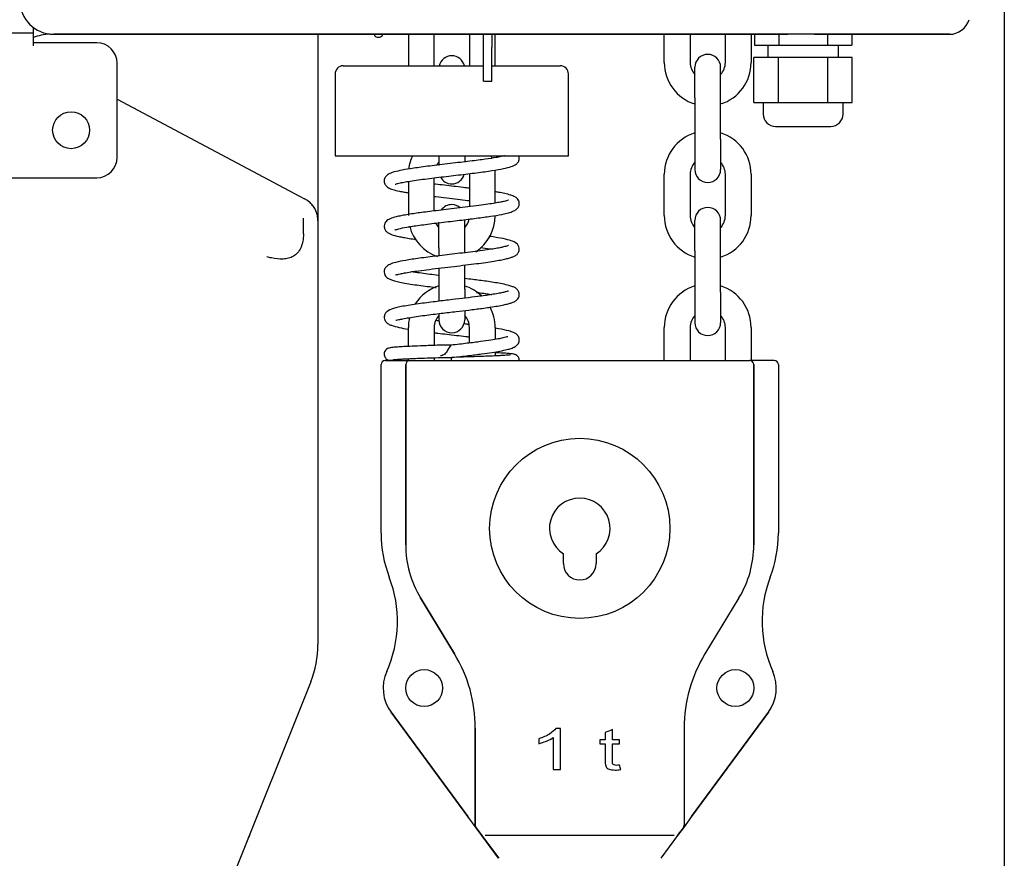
# Model space of a CAD drawing. Header units: millimetres. Extents: x -4265 to -1871, y -660 to 1033.
# Tile 5 of 42: x -3594 to -3353, y 240 to 445. Entities that reach past the tile are written whole.
import ezdxf

# ---------------------------------------------------------------- set-up
doc = ezdxf.new("R2010")
doc.units = ezdxf.units.MM
doc.dimstyles.get("Standard").update_dxf_attribs({"dimtxt": 20, "dimasz": 9, "dimexe": 9, "dimexo": 9, "dimgap": 9, "dimtad": 0, "dimtih": 1, "dimtoh": 1, "dimdsep": 46, "dimtxsty": 'Standard', "dimcen": 0.09, "dimadec": 0, "dimazin": 0, "dimtfac": 1, "dimtofl": 0, "dimtmove": 0, "dimatfit": 3, "dimfxl": 0, "dimtolj": 1, "dimtzin": 0, "dimarcsym": 0})

# ---------------------------------------------------------------- blocks, each defined once
blk = doc.blocks.new('*D21')
at = {"color": 0, "lineweight": -2}
for p, q in [((-3521.66, 712.02), (-3719.46, 712.02)), ((-3710.46, 703.02), (-3710.46, 449.65)), ((-3710.46, 158.28), (-3710.46, 411.65)), ((-3466.08, 149.28), (-3719.46, 149.28))]:
    blk.add_line(p, q, dxfattribs=at)
at = {"color": 0, "lineweight": 18}
for points in [[(-3711.96, 703.02), (-3708.96, 703.02), (-3710.46, 712.02)], [(-3711.96, 158.28), (-3708.96, 158.28), (-3710.46, 149.28)]]:
    blk.add_solid(points, dxfattribs=at)
at = {"layer": 'Defpoints', "color": 0, "lineweight": 18}
for p in [(-3710.46, 712.02), (-3512.66, 712.02), (-3457.08, 149.28)]:
    blk.add_point(p, dxfattribs=at)
at = {"color": 0, "lineweight": 18, "insert": (-3710.46, 430.65), "char_height": 20, "attachment_point": 5}
blk.add_mtext('\\A1;565', dxfattribs=at)
blk = doc.blocks.new('*D24')
at = {"color": 0, "lineweight": -2}
for p, q in [((-3353.41, 464.28), (-3353.41, 65.1)), ((-3642.98, 209.78), (-3642.98, 65.1)), ((-3633.98, 74.1), (-3533.86, 74.1)), ((-3362.41, 74.1), (-3462.53, 74.1))]:
    blk.add_line(p, q, dxfattribs=at)
at = {"color": 0, "lineweight": 18}
for points in [[(-3633.98, 75.6), (-3633.98, 72.6), (-3642.98, 74.1)], [(-3362.41, 75.6), (-3362.41, 72.6), (-3353.41, 74.1)]]:
    blk.add_solid(points, dxfattribs=at)
at = {"layer": 'Defpoints', "color": 0, "lineweight": 18}
for p in [(-3353.41, 473.28), (-3642.98, 218.78), (-3353.41, 74.1)]:
    blk.add_point(p, dxfattribs=at)
at = {"color": 0, "lineweight": 18, "insert": (-3498.2, 74.1), "char_height": 20, "attachment_point": 5}
blk.add_mtext('\\A1;275', dxfattribs=at)

msp = doc.modelspace()

# ---------------------------------------------------------------- linework, layer by layer
for p, q in [((-3590.533, 442.652), (-3590.533, 442.025)), ((-3605.033, 441.308), (-3590.533, 441.308)), ((-3590.533, 442.025), (-3590.533, 438.128)), ((-3585.533, 440.977), (-3406.256, 440.977)), ((-3406.256, 440.977), (-3585.533, 440.977)), ((-3520.999, 440.977), (-3520.999, 409.293)), ((-3520.999, 440.977), (-3520.999, 409.293)), ((-3506.48, 440.277), (-3505.98, 440.277)), ((-3498.929, 440.977), (-3498.929, 433.277)), ((-3492.629, 433.277), (-3492.629, 440.977)), ((-3484.029, 440.977), (-3484.029, 433.277)), ((-3480.564, 437.722), (-3480.564, 440.977)), ((-3478.564, 440.977), (-3478.564, 437.722)), ((-3477.729, 433.277), (-3477.729, 440.977)), ((-3436.429, 434.077), (-3436.429, 440.977)), ((-3430.129, 440.977), (-3430.129, 434.077)), ((-3421.529, 434.077), (-3421.529, 440.977)), ((-3415.229, 440.977), (-3415.229, 434.077)), ((-3414.426, 440.977), (-3414.426, 438.277)), ((-3408.48, 440.977), (-3408.48, 438.277)), ((-3399.779, 440.977), (-3406.256, 440.977)), ((-3366.812, 440.977), (-3399.779, 440.977)), ((-3399.774, 440.977), (-3366.807, 440.977)), ((-3396.586, 440.977), (-3396.586, 438.277)), ((-3390.64, 440.977), (-3390.64, 438.277)), ((-3590.531, 438.128), (-3590.533, 438.128)), ((-3575.033, 438.923), (-3590.531, 438.923)), ((-3590.531, 438.923), (-3590.531, 438.128)), ((-3480.564, 434.368), (-3480.564, 437.722)), ((-3478.564, 434.368), (-3478.564, 437.722)), ((-3414.426, 438.277), (-3408.48, 438.277)), ((-3411.183, 438.277), (-3411.183, 435.277)), ((-3408.48, 438.277), (-3396.586, 438.277)), ((-3396.586, 438.277), (-3390.64, 438.277)), ((-3393.883, 435.277), (-3393.883, 438.277)), ((-3408.537, 435.277), (-3414.542, 435.277)), ((-3414.542, 424.277), (-3414.542, 435.277)), ((-3396.529, 435.277), (-3408.537, 435.277)), ((-3408.537, 424.277), (-3408.537, 435.277)), ((-3390.524, 435.277), (-3396.529, 435.277)), ((-3396.529, 424.277), (-3396.529, 435.277)), ((-3390.524, 424.277), (-3390.524, 435.277)), ((-3570.033, 410.923), (-3570.033, 433.923)), ((-3514.829, 433.277), (-3480.562, 433.277)), ((-3480.564, 429.524), (-3480.564, 434.368)), ((-3478.678, 433.277), (-3461.829, 433.277)), ((-3478.564, 429.524), (-3478.564, 434.368)), ((-3428.979, 425.477), (-3428.979, 432.927)), ((-3422.679, 425.477), (-3422.679, 432.927)), ((-3516.829, 431.277), (-3516.829, 411.277)), ((-3459.829, 411.277), (-3459.829, 431.277)), ((-3480.564, 429.524), (-3478.564, 429.524)), ((-3570.032, 425.108), (-3525.479, 401.467)), ((-3570.032, 425.108), (-3525.479, 401.467)), ((-3428.979, 425.477), (-3428.979, 415.377)), ((-3422.679, 415.377), (-3422.679, 425.477)), ((-3414.542, 424.277), (-3408.537, 424.277)), ((-3412.283, 424.277), (-3412.283, 421.477)), ((-3408.537, 424.277), (-3396.529, 424.277)), ((-3396.529, 424.277), (-3390.524, 424.277)), ((-3392.783, 421.477), (-3392.783, 424.277)), ((-3409.283, 418.477), (-3395.783, 418.477)), ((-3428.979, 415.377), (-3428.979, 407.927)), ((-3422.679, 415.377), (-3422.679, 407.927)), ((-3516.829, 411.277), (-3459.829, 411.277)), ((-3491.479, 411.277), (-3491.479, 408.946)), ((-3485.179, 411.277), (-3485.179, 409.704)), ((-3520.999, 409.293), (-3520.999, 395.399)), ((-3484.029, 406.777), (-3484.029, 398.853)), ((-3477.729, 399.731), (-3477.729, 406.777)), ((-3436.429, 396.677), (-3436.429, 406.777)), ((-3430.129, 406.777), (-3430.129, 396.677)), ((-3421.529, 396.677), (-3421.529, 406.777)), ((-3415.229, 406.777), (-3415.229, 396.677)), ((-3605.033, 405.923), (-3575.033, 405.923)), ((-3498.929, 405.035), (-3498.929, 396.677)), ((-3492.629, 397.824), (-3492.629, 405.907)), ((-3525.479, 401.467), (-3524.259, 400.82)), ((-3524.556, 392.202), (-3524.556, 396.047)), ((-3520.999, 395.399), (-3520.999, 291.924)), ((-3491.479, 388.777), (-3491.479, 395.052)), ((-3485.179, 388.777), (-3485.179, 395.702)), ((-3428.979, 388.077), (-3428.979, 395.527)), ((-3422.679, 388.077), (-3422.679, 395.527)), ((-3491.479, 388.777), (-3491.479, 386.864)), ((-3485.179, 387.612), (-3485.179, 388.777)), ((-3428.979, 388.077), (-3428.979, 377.977)), ((-3422.679, 377.977), (-3422.679, 388.077)), ((-3491.479, 383.842), (-3491.479, 378.677)), ((-3485.179, 378.677), (-3485.179, 384.591)), ((-3491.479, 378.677), (-3491.479, 375.762)), ((-3485.179, 378.677), (-3485.179, 376.503)), ((-3428.979, 377.977), (-3428.979, 370.527)), ((-3422.679, 377.977), (-3422.679, 370.527)), ((-3485.179, 373.451), (-3485.179, 371.227)), ((-3491.479, 372.627), (-3491.479, 371.227)), ((-3498.929, 364.724), (-3498.929, 369.377)), ((-3492.629, 369.377), (-3492.629, 364.97)), ((-3484.029, 365.555), (-3484.029, 369.377)), ((-3477.729, 369.377), (-3477.729, 366.439)), ((-3436.429, 361.277), (-3436.429, 369.377)), ((-3430.129, 369.377), (-3430.129, 361.277)), ((-3421.529, 361.277), (-3421.529, 369.377)), ((-3415.229, 369.377), (-3415.229, 361.277)), ((-3477.729, 363.402), (-3477.729, 362.415)), ((-3500.579, 361.277), (-3504.579, 361.277)), ((-3504.579, 361.277), (-3500.579, 361.277)), ((-3500.579, 361.277), (-3498.579, 361.277)), ((-3498.929, 361.277), (-3498.929, 361.725)), ((-3498.579, 361.277), (-3415.579, 361.277)), ((-3498.579, 361.277), (-3415.579, 361.277)), ((-3492.629, 361.969), (-3492.629, 361.277)), ((-3484.029, 362.171), (-3484.029, 362.531)), ((-3413.579, 361.277), (-3415.579, 361.277)), ((-3409.579, 361.277), (-3413.579, 361.277)), ((-3409.579, 361.277), (-3413.579, 361.277)), ((-3505.579, 319.086), (-3505.579, 360.277)), ((-3505.579, 319.086), (-3505.579, 360.277)), ((-3499.579, 360.277), (-3499.579, 316.272)), ((-3499.579, 316.272), (-3499.579, 360.277)), ((-3499.579, 316.272), (-3499.579, 360.277)), ((-3414.579, 316.272), (-3414.579, 360.277)), ((-3414.579, 360.277), (-3414.579, 316.272)), ((-3414.579, 360.277), (-3414.579, 316.272)), ((-3408.579, 360.277), (-3408.579, 319.086)), ((-3461.079, 311.677), (-3461.079, 314.051)), ((-3453.079, 314.051), (-3453.079, 311.677)), ((-3495.949, 303.298), (-3487.662, 289.648)), ((-3487.662, 289.648), (-3495.949, 303.298)), ((-3487.662, 289.648), (-3495.949, 303.298)), ((-3418.209, 303.298), (-3426.497, 289.648)), ((-3418.209, 303.298), (-3426.497, 289.648)), ((-3522.754, 282.808), (-3551.645, 210.581)), ((-3522.754, 282.808), (-3551.645, 210.581)), ((-3503.132, 275.349), (-3484.384, 249.88)), ((-3484.384, 249.88), (-3503.132, 275.349)), ((-3429.774, 249.88), (-3411.026, 275.349)), ((-3411.026, 275.349), (-3429.774, 249.88)), ((-3482.579, 271.484), (-3482.579, 247.756)), ((-3482.579, 247.756), (-3482.579, 271.484)), ((-3482.579, 247.756), (-3482.579, 271.484)), ((-3431.579, 271.484), (-3431.579, 247.756)), ((-3431.579, 271.484), (-3431.579, 247.756)), ((-3482.384, 247.163), (-3484.384, 249.88)), ((-3429.774, 249.88), (-3431.774, 247.163)), ((-3482.384, 247.163), (-3480.976, 245.25)), ((-3480.976, 245.25), (-3482.384, 247.163)), ((-3476.879, 239.684), (-3480.976, 245.25)), ((-3480.973, 245.246), (-3476.876, 239.68)), ((-3433.987, 245.277), (-3480.171, 245.277)), ((-3433.182, 245.25), (-3437.279, 239.684)), ((-3433.182, 245.25), (-3431.774, 247.163)), ((-3431.774, 247.163), (-3433.182, 245.25)), ((-3537.94, 244.728), (-3537.98, 244.744)), ((-3537.743, 245.221), (-3537.882, 244.875)), ((-3538.746, 242.714), (-3538.786, 242.729))]:
    msp.add_line(p, q)
for centre, radius in [((-3581.283, 417.527), 4.5), ((-3457.079, 320.277), 22), ((-3495.079, 281.277), 4.5), ((-3419.079, 281.277), 4.5)]:
    msp.add_circle(centre, radius)
for centre, radius, start, end in [((-3585.533, 449.277), 8.3, 180, 270), ((-3585.533, 449.277), 8.3, 180, 270), ((-3366.812, 445.977), 5, 270, 343.31505), ((-3584.453, 421.152), 20, 96.0455, 107.69699), ((-3506.48, 441.077), 0.8, 187.18174, 270), ((-3505.98, 441.077), 0.8, 270, 352.81826), ((-3575.033, 433.923), 5, 0, 90), ((-3488.329, 432.577), 3.15, 90, 167.15954), ((-3488.329, 432.577), 3.15, 12.84046, 90), ((-3425.829, 432.927), 3.15, 90, 180), ((-3425.829, 432.927), 3.15, 0, 90), ((-3514.829, 431.277), 2, 90, 180), ((-3461.829, 431.277), 2, 0, 90), ((-3425.829, 434.077), 10.6, 180, 252.71438), ((-3425.829, 434.077), 4.3, 180, 222.89907), ((-3425.829, 434.077), 10.6, 287.28562, 0), ((-3425.829, 434.077), 4.3, 317.10093, 0), ((-3409.283, 421.477), 3, 180, 270), ((-3395.783, 421.477), 3, 270, 0), ((-3425.829, 406.777), 10.6, 107.28562, 180), ((-3425.829, 406.777), 10.6, 0, 72.71438), ((-3488.329, 406.777), 10.6, 154.87875, 172.8225), ((-3488.329, 406.777), 10.6, 21.87844, 25.12125), ((-3575.033, 410.923), 5, 270, 0), ((-3488.329, 406.777), 4.3, 137.10094, 147.97407), ((-3425.829, 406.777), 4.3, 137.10093, 180), ((-3425.829, 406.777), 4.3, 0, 42.89907), ((-3488.329, 407.577), 3.15, 270, 345.13734), ((-3488.329, 406.777), 10.6, 0, 5.52375), ((-3425.829, 407.927), 3.15, 180, 270), ((-3425.829, 407.927), 3.15, 270, 0), ((-3488.329, 407.577), 3.15, 208.53984, 270), ((-3527.135, 395.399), 6.136, 0, 62.04855), ((-3488.329, 396.227), 3.15, 90, 144.25172), ((-3488.329, 396.227), 3.15, 49.01344, 90), ((-3425.829, 395.527), 3.15, 90, 180), ((-3425.829, 395.527), 3.15, 0, 90), ((-3488.329, 396.677), 4.3, 205.46156, 222.89907), ((-3488.329, 396.677), 4.3, 317.10094, 348.12563), ((-3488.329, 396.677), 10.6, 303.64313, 0), ((-3425.829, 396.677), 10.6, 180, 252.71438), ((-3425.829, 396.677), 4.3, 180, 222.89907), ((-3425.829, 396.677), 10.6, 287.28562, 0), ((-3425.829, 396.677), 4.3, 317.10093, 0), ((-3488.329, 396.677), 10.6, 194.16938, 250.60219), ((-3488.329, 369.377), 10.6, 107.28562, 147.29906), ((-3488.329, 369.377), 10.6, 46.94625, 72.71438), ((-3425.829, 369.377), 10.6, 107.28562, 180), ((-3425.829, 369.377), 10.6, 0, 72.71438), ((-3488.329, 369.377), 10.6, 0, 28.02375), ((-3488.329, 369.377), 10.6, 166.67719, 180), ((-3488.329, 369.377), 4.3, 137.10093, 180), ((-3488.329, 371.227), 3.15, 180, 270), ((-3488.329, 371.227), 3.15, 270, 0), ((-3488.329, 369.377), 4.3, 0, 42.89907), ((-3425.829, 369.377), 4.3, 137.10093, 180), ((-3425.829, 370.527), 3.15, 180, 270), ((-3425.829, 370.527), 3.15, 270, 0), ((-3425.829, 369.377), 4.3, 0, 42.89907), ((-3504.579, 360.277), 1, 90, 180), ((-3498.579, 360.277), 1, 90, 180), ((-3415.579, 360.277), 1, 0, 90), ((-3409.579, 360.277), 1, 0, 90), ((-3457.079, 320.277), 7.4, 302.72044, 237.27956), ((-3475.579, 319.086), 30, 180, 200.98757), ((-3475.579, 319.086), 30, 180, 200.98757), ((-3438.579, 319.086), 30, 339.01243, 0), ((-3438.579, 319.086), 30, 339.01243, 0), ((-3474.579, 316.272), 25, 180, 211.26373), ((-3474.579, 316.272), 25, 180, 211.26373), ((-3474.579, 316.272), 25, 180, 211.26373), ((-3439.579, 316.272), 25, 328.73627, 0), ((-3439.579, 316.272), 25, 328.73627, 0), ((-3439.579, 316.272), 25, 328.73627, 0), ((-3457.079, 311.677), 4, 180, 0), ((-3531.599, 297.596), 30, 335.92149, 20.98757), ((-3531.599, 297.596), 30, 335.92149, 20.98757), ((-3382.56, 297.596), 30, 159.01243, 204.07851), ((-3382.56, 297.596), 30, 159.01243, 204.07851), ((-3545.544, 291.924), 24.545, 338.19859, 0), ((-3517.579, 271.484), 35, 0, 31.26373), ((-3517.579, 271.484), 35, 0, 31.26373), ((-3517.579, 271.484), 35, 0, 31.26373), ((-3396.579, 271.484), 35, 148.73627, 180), ((-3396.579, 271.484), 35, 148.73627, 180), ((-3396.579, 271.484), 35, 148.73627, 180), ((-3495.079, 281.277), 10, 155.92149, 216.35771), ((-3495.079, 281.277), 10, 155.92149, 216.35771), ((-3419.079, 281.277), 10, 323.64229, 24.07851), ((-3419.079, 281.277), 10, 323.64229, 24.07851), ((-3481.579, 247.756), 1, 180, 216.35771), ((-3432.579, 247.756), 1, 323.64229, 0)]:
    msp.add_arc(centre, radius, start, end)
for points, knots in [([(-3475.473, 411.284), (-3475.578, 411.26), (-3475.886, 411.188), (-3476.567, 411.043), (-3477.897, 410.797), (-3479.679, 410.521), (-3481.902, 410.219), (-3483.935, 409.962), (-3486.241, 409.684), (-3488.746, 409.389), (-3491.278, 409.09), (-3493.66, 408.8), (-3495.781, 408.525), (-3498.142, 408.192), (-3500.428, 407.819), (-3502.302, 407.384), (-3503.483, 407.023), (-3504.432, 406.365), (-3504.816, 405.655), (-3504.846, 404.87), (-3504.613, 404.238), (-3504.232, 403.799), (-3503.626, 403.381), (-3502.72, 403.028), (-3501.434, 402.706), (-3500.069, 402.439), (-3499.294, 402.306), (-3498.942, 402.248)], [0, 0, 0, 0, 0.0158835, 0.0420272, 0.0702727, 0.1360125, 0.1736598, 0.214472, 0.258466, 0.3056559, 0.3540653, 0.3998106, 0.4427877, 0.4829898, 0.5549022, 0.6156239, 0.6665078, 0.7192677, 0.7483964, 0.7660049, 0.7819193, 0.8069828, 0.830396, 0.8801962, 0.9390826, 0.9734591, 1, 1, 1, 1]), ([(-3502.122, 404.335), (-3502.118, 404.335), (-3502.09, 404.344), (-3501.967, 404.382), (-3501.577, 404.504), (-3500.847, 404.683), (-3499.665, 404.92), (-3498.022, 405.194), (-3496.027, 405.479), (-3493.819, 405.764), (-3491.484, 406.048), (-3489.095, 406.329), (-3486.721, 406.606), (-3484.425, 406.88), (-3482.259, 407.148), (-3480.28, 407.41), (-3477.982, 407.743), (-3475.667, 408.139), (-3473.751, 408.642), (-3472.802, 409.031), (-3472.146, 409.646), (-3471.851, 410.255), (-3471.822, 410.862), (-3471.896, 411.164), (-3471.939, 411.282)], [0, 0, 0, 0, 0.0070657, 0.0330699, 0.0666282, 0.107889, 0.1569524, 0.2122757, 0.267424, 0.3216917, 0.3750478, 0.4274632, 0.4789091, 0.5293554, 0.5787756, 0.6271147, 0.6737038, 0.7607926, 0.8401998, 0.9107057, 0.9411677, 0.9677314, 0.9863765, 1, 1, 1, 1]), ([(-3484.016, 403.371), (-3484.51, 403.431), (-3485.78, 403.585), (-3487.838, 403.829), (-3490.123, 404.098), (-3491.706, 404.288), (-3492.522, 404.388), (-3492.636, 404.402)], [0, 0, 0, 0, 0.1758543, 0.4455256, 0.7066138, 0.9591855, 1, 1, 1, 1]), ([(-3502.197, 393.164), (-3502.196, 393.164), (-3502.184, 393.166), (-3502.088, 393.205), (-3501.78, 393.314), (-3500.999, 393.531), (-3499.706, 393.796), (-3497.92, 394.09), (-3496.232, 394.337), (-3494.257, 394.601), (-3492.074, 394.873), (-3489.799, 395.145), (-3487.542, 395.41), (-3485.36, 395.668), (-3482.652, 395.997), (-3479.614, 396.394), (-3476.654, 396.856), (-3474.658, 397.273), (-3473.342, 397.73), (-3472.597, 398.135), (-3472.169, 398.574), (-3471.979, 398.873), (-3471.844, 399.331), (-3471.819, 399.762), (-3471.974, 400.376), (-3472.419, 400.961), (-3472.93, 401.287), (-3473.943, 401.714), (-3475.261, 402.05), (-3476.593, 402.313), (-3477.413, 402.453), (-3477.695, 402.5)], [0, 0, 0, 0, 0.0033634, 0.0211134, 0.0435103, 0.0705425, 0.1325555, 0.1670465, 0.2038107, 0.2428373, 0.283592, 0.3235912, 0.3625137, 0.4003582, 0.4371225, 0.5072514, 0.5732705, 0.6404841, 0.6758089, 0.7120919, 0.7405607, 0.7573728, 0.7659387, 0.7775584, 0.7932529, 0.8140384, 0.8505365, 0.8928773, 0.940683, 0.9801699, 1, 1, 1, 1]), ([(-3521.025, 395.41), (-3521.021, 395.817), (-3521.093, 396.629), (-3521.456, 397.829), (-3522.073, 398.943), (-3522.625, 399.58), (-3522.937, 399.875)], [0, 0, 0, 0, 0.2434739, 0.4945446, 0.7484443, 1, 1, 1, 1]), ([(-3474.487, 400.475), (-3474.492, 400.479), (-3474.59, 400.434), (-3474.918, 400.322), (-3475.51, 400.162), (-3476.435, 399.96), (-3477.756, 399.72), (-3479.53, 399.442), (-3481.772, 399.133), (-3484.358, 398.808), (-3487.062, 398.486), (-3489.663, 398.181), (-3492.062, 397.896), (-3494.21, 397.63), (-3496.081, 397.385), (-3497.82, 397.138), (-3499.376, 396.893), (-3500.764, 396.64), (-3502.176, 396.329), (-3503.414, 395.93), (-3504.189, 395.492), (-3504.684, 394.833), (-3504.902, 394.076), (-3504.681, 393.225), (-3504.164, 392.619), (-3503.089, 392.027), (-3501.617, 391.648), (-3500.124, 391.348), (-3498.711, 391.106), (-3497.617, 390.94), (-3497.028, 390.856)], [0, 0, 0, 0, 0.0182194, 0.0419526, 0.0697214, 0.1015769, 0.1375557, 0.1776769, 0.2219471, 0.2695362, 0.3152545, 0.3581749, 0.3982719, 0.4355213, 0.4698982, 0.5013816, 0.5388066, 0.5723423, 0.6064846, 0.6598923, 0.7059548, 0.7225836, 0.7411, 0.7634569, 0.7897297, 0.8452834, 0.9018085, 0.9320725, 0.9650871, 1, 1, 1, 1]), ([(-3492.636, 401.38), (-3492.498, 401.363), (-3491.493, 401.24), (-3489.592, 401.014), (-3486.97, 400.707), (-3485.124, 400.486), (-3484.17, 400.369), (-3484.017, 400.35)], [0, 0, 0, 0, 0.0488491, 0.3566344, 0.6573651, 0.9446321, 1, 1, 1, 1]), ([(-3520.999, 395.399), (-3520.999, 395.399), (-3520.999, 395.399), (-3520.999, 395.399), (-3521, 395.4), (-3521.001, 395.4), (-3521.002, 395.4), (-3521.003, 395.401), (-3521.004, 395.402), (-3521.006, 395.402), (-3521.008, 395.403), (-3521.01, 395.404), (-3521.013, 395.405), (-3521.015, 395.406), (-3521.018, 395.407), (-3521.021, 395.408), (-3521.023, 395.409), (-3521.024, 395.409)], [0, 0, 0, 0, 0.0671595, 0.134332, 0.2015176, 0.2687164, 0.3359286, 0.4031542, 0.4703934, 0.5376461, 0.6049126, 0.672193, 0.7394872, 0.8067955, 0.874118, 0.9414546, 1, 1, 1, 1]), ([(-3524.556, 392.202), (-3524.556, 392.193), (-3524.556, 392.183), (-3524.558, 391.562), (-3524.614, 390.966), (-3524.78, 390.105), (-3524.848, 389.83), (-3525.009, 389.305), (-3525.103, 389.052), (-3525.423, 388.337), (-3525.681, 387.929), (-3526.286, 387.231), (-3526.623, 386.955), (-3527.18, 386.627), (-3527.374, 386.532), (-3527.771, 386.373), (-3527.975, 386.308), (-3528.602, 386.148), (-3529.044, 386.091), (-3530.421, 386.035), (-3531.38, 386.151), (-3532.732, 386.423), (-3533.089, 386.505), (-3533.448, 386.595)], [0, 0, 0, 0, 0.0017551, 0.0017551, 0.1165065, 0.1165065, 0.1738821, 0.1738821, 0.2312578, 0.2312578, 0.3460091, 0.3460091, 0.4607605, 0.4607605, 0.5181361, 0.5181361, 0.5755118, 0.5755118, 0.6902632, 0.6902632, 0.9197658, 0.9197658, 1, 1, 1, 1]), ([(-3502.087, 382.17), (-3502.083, 382.167), (-3502.055, 382.164), (-3501.911, 382.209), (-3501.538, 382.312), (-3500.872, 382.47), (-3499.828, 382.678), (-3498.328, 382.933), (-3496.311, 383.231), (-3493.767, 383.566), (-3490.849, 383.921), (-3487.827, 384.276), (-3484.948, 384.616), (-3482.327, 384.94), (-3480.02, 385.249), (-3478.053, 385.544), (-3476.428, 385.827), (-3475.13, 386.099), (-3474.129, 386.361), (-3473.408, 386.605), (-3472.897, 386.843), (-3472.54, 387.081), (-3472.298, 387.306), (-3472.084, 387.589), (-3471.9, 387.979), (-3471.802, 388.47), (-3471.903, 389.056), (-3472.252, 389.735), (-3473.087, 390.328), (-3474.662, 390.831), (-3476.589, 391.217), (-3478.263, 391.49), (-3479, 391.601), (-3479.17, 391.626)], [0, 0, 0, 0, 0.0077593, 0.0280549, 0.0528909, 0.0822855, 0.1163123, 0.1550235, 0.1984485, 0.2465938, 0.298633, 0.3490923, 0.3969573, 0.4422236, 0.4848816, 0.5249177, 0.5623137, 0.5970439, 0.6290809, 0.6581621, 0.6826635, 0.7022541, 0.7169195, 0.7277374, 0.7366161, 0.7495734, 0.7650189, 0.7781309, 0.8309874, 0.8893544, 0.9544043, 0.9896797, 1, 1, 1, 1]), ([(-3474.499, 389.367), (-3474.501, 389.372), (-3474.561, 389.343), (-3474.738, 389.28), (-3475.101, 389.167), (-3475.707, 389.013), (-3476.635, 388.818), (-3477.961, 388.582), (-3479.742, 388.309), (-3481.939, 388.01), (-3484.401, 387.702), (-3486.945, 387.4), (-3489.463, 387.105), (-3491.882, 386.818), (-3494.143, 386.539), (-3496.202, 386.268), (-3498.027, 386.006), (-3500.06, 385.678), (-3501.933, 385.305), (-3503.247, 384.891), (-3503.943, 384.512), (-3504.27, 384.246), (-3504.471, 384.025), (-3504.681, 383.688), (-3504.852, 383.204), (-3504.828, 382.589), (-3504.589, 382.03), (-3504.363, 381.755), (-3503.911, 381.373), (-3503.252, 381.048), (-3502.275, 380.72), (-3500.973, 380.41), (-3499.349, 380.109), (-3497.448, 379.813), (-3495.4, 379.529), (-3493.603, 379.299), (-3492.501, 379.164), (-3492.104, 379.116)], [0, 0, 0, 0, 0.0105061, 0.0257663, 0.0451757, 0.0687952, 0.0966742, 0.1288512, 0.1653553, 0.2058444, 0.246314, 0.2856409, 0.3238113, 0.3608104, 0.3966228, 0.4312356, 0.4646341, 0.4968046, 0.5560644, 0.6062271, 0.6276516, 0.6442594, 0.6555004, 0.6630054, 0.6745508, 0.6913369, 0.7016458, 0.7197377, 0.7395523, 0.768523, 0.8004704, 0.8354394, 0.8734916, 0.9118623, 0.9478323, 0.9814335, 1, 1, 1, 1]), ([(-3481.325, 388.913), (-3480.517, 388.805), (-3479.538, 388.668), (-3478.66, 388.534), (-3478.471, 388.504)], [0, 0, 0, 0, 0.7795707, 1, 1, 1, 1]), ([(-3491.485, 382.061), (-3491.543, 382.068), (-3492.29, 382.158), (-3493.747, 382.337), (-3495.785, 382.602), (-3497.242, 382.809), (-3498.013, 382.929), (-3498.18, 382.955)], [0, 0, 0, 0, 0.0231507, 0.2997693, 0.5956276, 0.9104147, 1, 1, 1, 1]), ([(-3502.001, 371.134), (-3502, 371.133), (-3501.974, 371.116), (-3501.838, 371.128), (-3501.286, 371.267), (-3500.298, 371.482), (-3498.835, 371.749), (-3497.008, 372.031), (-3495.004, 372.305), (-3492.96, 372.564), (-3490.388, 372.876), (-3487.402, 373.225), (-3484.004, 373.629), (-3481.32, 373.968), (-3479.147, 374.272), (-3477.467, 374.533), (-3475.981, 374.8), (-3474.796, 375.061), (-3473.941, 375.299), (-3473.345, 375.516), (-3472.931, 375.717), (-3472.561, 375.952), (-3472.101, 376.399), (-3471.787, 377.137), (-3471.865, 377.947), (-3472.236, 378.556), (-3472.652, 378.915), (-3473.049, 379.152), (-3473.682, 379.426), (-3474.772, 379.744), (-3476.276, 380.063), (-3478.038, 380.363), (-3479.764, 380.621), (-3481.478, 380.853), (-3483.263, 381.081), (-3484.495, 381.231), (-3485.166, 381.312)], [0, 0, 0, 0, 0.0004127, 0.0265172, 0.0561306, 0.0893547, 0.1261935, 0.1641274, 0.1998946, 0.2334443, 0.2647438, 0.3203635, 0.3675071, 0.4198831, 0.4500184, 0.4828128, 0.5177912, 0.5495619, 0.5766637, 0.5990652, 0.6167308, 0.6308213, 0.647774, 0.6688031, 0.6904156, 0.7088654, 0.7237472, 0.7383289, 0.7653796, 0.8011676, 0.8455931, 0.8806468, 0.9128779, 0.9423354, 0.9690625, 1, 1, 1, 1]), ([(-3474.486, 378.28), (-3474.486, 378.283), (-3474.516, 378.271), (-3474.691, 378.204), (-3475.12, 378.069), (-3475.886, 377.879), (-3477.05, 377.645), (-3478.542, 377.394), (-3480.195, 377.151), (-3482.312, 376.865), (-3484.968, 376.534), (-3488.364, 376.133), (-3491.379, 375.779), (-3493.973, 375.459), (-3496.03, 375.191), (-3498.05, 374.902), (-3499.868, 374.607), (-3501.397, 374.303), (-3502.925, 373.907), (-3504.004, 373.428), (-3504.534, 372.855), (-3504.743, 372.445), (-3504.859, 371.902), (-3504.808, 371.45), (-3504.624, 371.009), (-3504.416, 370.712), (-3504.175, 370.472), (-3503.738, 370.171), (-3502.838, 369.766), (-3501.286, 369.354), (-3499.752, 369.077), (-3498.948, 368.946)], [0, 0, 0, 0, 0.0088111, 0.0288984, 0.0547744, 0.0865416, 0.1242648, 0.1638427, 0.2004015, 0.2338743, 0.2912679, 0.3457402, 0.4103758, 0.4466709, 0.4856179, 0.5272515, 0.571321, 0.6134242, 0.6521572, 0.7197902, 0.7488396, 0.7612877, 0.7717589, 0.7881255, 0.7991883, 0.8085321, 0.82504, 0.8490821, 0.880015, 0.9432098, 1, 1, 1, 1]), ([(-3482.294, 377.933), (-3481.99, 377.893), (-3481.093, 377.775), (-3479.809, 377.598), (-3478.898, 377.461), (-3478.519, 377.401)], [0, 0, 0, 0, 0.21945, 0.6584381, 1, 1, 1, 1]), ([(-3492.642, 368.08), (-3492.333, 368.042), (-3491.303, 367.917), (-3489.486, 367.702), (-3487.187, 367.432), (-3485.35, 367.213), (-3484.305, 367.086), (-3484.016, 367.05)], [0, 0, 0, 0, 0.1100252, 0.3634756, 0.6269464, 0.8957899, 1, 1, 1, 1]), ([(-3488.158, 362.037), (-3486.831, 362.19), (-3484.401, 362.481), (-3481.11, 362.894), (-3478.527, 363.261), (-3476.447, 363.606), (-3474.905, 363.929), (-3473.808, 364.228), (-3472.85, 364.621), (-3472.243, 365.153), (-3471.964, 365.587), (-3471.804, 366.179), (-3471.869, 366.725), (-3472.016, 367.085), (-3472.158, 367.312), (-3472.358, 367.566), (-3472.69, 367.846), (-3473.326, 368.18), (-3474.568, 368.588), (-3476.151, 368.93), (-3477.408, 369.148), (-3477.66, 369.19)], [0, 0, 0, 0, 0.1037564, 0.1966118, 0.2784767, 0.349255, 0.4261424, 0.4841265, 0.5440527, 0.5959225, 0.6236358, 0.6497, 0.6714091, 0.6868347, 0.6962168, 0.7053773, 0.7411336, 0.7937062, 0.8621139, 0.9731062, 1, 1, 1, 1]), ([(-3484.17, 370.091), (-3484.31, 370.108), (-3484.698, 370.155), (-3485.09, 370.203), (-3485.341, 370.233)], [0, 0, 0, 0, 0.3615685, 1, 1, 1, 1]), ([(-3474.627, 367.088), (-3474.638, 367.101), (-3474.702, 367.108), (-3475.103, 366.976), (-3475.882, 366.781), (-3477.063, 366.542), (-3478.855, 366.242), (-3481.367, 365.885), (-3484.022, 365.55), (-3486.488, 365.255), (-3487.817, 365.098), (-3488.509, 365.017)], [0, 0, 0, 0, 0.0632258, 0.1394111, 0.2251153, 0.3336189, 0.4651454, 0.619886, 0.7979827, 0.8960162, 1, 1, 1, 1]), ([(-3490.989, 365.026), (-3492.221, 364.986), (-3494.445, 364.909), (-3497.352, 364.799), (-3499.571, 364.699), (-3501.321, 364.6), (-3502.561, 364.5), (-3503.34, 364.4), (-3503.812, 364.28), (-3504.09, 364.173), (-3504.342, 363.961), (-3504.526, 363.776), (-3504.745, 363.431), (-3504.854, 362.926), (-3504.807, 362.441), (-3504.599, 361.992), (-3504.228, 361.589), (-3503.89, 361.436), (-3503.618, 361.338), (-3503.335, 361.298), (-3503.232, 361.288)], [0, 0, 0, 0, 0.1368202, 0.2598987, 0.3692436, 0.464827, 0.5706927, 0.6517692, 0.7086844, 0.7620862, 0.7701675, 0.7769141, 0.7997426, 0.8175789, 0.8375599, 0.8574388, 0.8764199, 0.9204863, 0.9726408, 1, 1, 1, 1]), ([(-3488.498, 364.922), (-3488.612, 364.862), (-3488.71, 364.783), (-3488.899, 364.57), (-3488.984, 364.436), (-3489.154, 364.131), (-3489.238, 363.963), (-3489.423, 363.623), (-3489.525, 363.448), (-3489.762, 363.133), (-3489.901, 362.988), (-3490.211, 362.75), (-3490.384, 362.653), (-3490.653, 362.537), (-3490.745, 362.503), (-3490.912, 362.445), (-3490.987, 362.419), (-3491.063, 362.396)], [0, 0, 0, 0, 0.1330643, 0.1330643, 0.2798395, 0.2798395, 0.4266148, 0.4266148, 0.57339, 0.57339, 0.7201653, 0.7201653, 0.8669405, 0.8669405, 0.9403282, 0.9403282, 1, 1, 1, 1]), ([(-3471.848, 361.275), (-3471.842, 361.417), (-3471.866, 361.707), (-3472.041, 362.093), (-3472.26, 362.365), (-3472.594, 362.641), (-3472.841, 362.732), (-3473.252, 362.857), (-3473.852, 362.937), (-3474.905, 363.033), (-3476.263, 363.115), (-3477.36, 363.168), (-3477.685, 363.183)], [0, 0, 0, 0, 0.0339388, 0.0735094, 0.1051684, 0.1313177, 0.2082361, 0.3136742, 0.455847, 0.634221, 0.8961029, 1, 1, 1, 1]), ([(-3502.692, 361.489), (-3502.69, 361.488), (-3502.667, 361.486), (-3502.469, 361.505), (-3501.798, 361.567), (-3500.786, 361.632), (-3499.64, 361.694), (-3498.103, 361.765), (-3496.13, 361.845), (-3493.691, 361.933), (-3491.875, 361.995), (-3490.888, 362.028)], [0, 0, 0, 0, 0.0126661, 0.0937251, 0.2397904, 0.3318951, 0.4378139, 0.5575747, 0.6911936, 0.8386687, 1, 1, 1, 1]), ([(-3474.033, 362.63), (-3474.033, 362.63), (-3474.038, 362.636), (-3474.126, 362.642), (-3474.676, 362.587), (-3475.857, 362.508), (-3477.29, 362.433), (-3478.763, 362.366), (-3480.617, 362.292), (-3482.864, 362.21), (-3485.502, 362.121), (-3487.383, 362.058), (-3488.383, 362.026)], [0, 0, 0, 0, 0.002962, 0.0523054, 0.171013, 0.317255, 0.4043452, 0.5021021, 0.6105396, 0.7296673, 0.8594868, 1, 1, 1, 1]), ([(-3450.865, 267.631), (-3450.865, 266.242), (-3450.865, 264.853), (-3450.865, 262.727), (-3450.791, 262.244), (-3450.648, 262.016)], [0, 0, 0, 0, 0.6534296, 0.6534296, 1, 1, 1, 1]), ([(-3449.014, 262.722), (-3449.077, 262.822), (-3449.11, 263.047), (-3449.11, 264.809), (-3449.11, 266.22), (-3449.11, 267.631)], [0, 0, 0, 0, 0.1989351, 0.1989351, 1, 1, 1, 1]), ([(-3447.333, 262.441), (-3447.653, 262.41), (-3447.911, 262.395), (-3448.371, 262.395), (-3448.569, 262.423), (-3448.713, 262.482)], [0, 0, 0, 0, 0.432, 0.432, 1, 1, 1, 1]), ([(-3450.648, 262.016), (-3450.504, 261.786), (-3450.258, 261.599), (-3449.552, 261.318), (-3449.055, 261.248), (-3448.021, 261.248), (-3447.576, 261.284), (-3447.079, 261.356)], [0, 0, 0, 0, 0.3837719, 0.3837719, 0.7675439, 0.7675439, 1, 1, 1, 1])]:
    msp.add_open_spline(points, degree=3, knots=knots)
for points, degree in [([(-3491.431, 370.955), (-3491.705, 370.988), (-3491.977, 371.021), (-3492.246, 371.054)], 3), ([(-3488.509, 365.017), (-3489.759, 364.988), (-3490.989, 365.026)], 2), ([(-3490.888, 362.028), (-3489.533, 361.957), (-3488.158, 362.037)], 2), ([(-3464.489, 270.046), (-3465.229, 269.588), (-3466.093, 269.197), (-3467.079, 268.874)], 3), ([(-3462.922, 271.384), (-3463.227, 270.952), (-3463.753, 270.507), (-3464.489, 270.046)], 3), ([(-3461.781, 271.384), (-3462.161, 271.384), (-3462.541, 271.384), (-3462.922, 271.384)], 3), ([(-3461.781, 261.343), (-3461.781, 264.69), (-3461.781, 268.037), (-3461.781, 271.384)], 3), ([(-3449.11, 271.118), (-3449.695, 270.872), (-3450.28, 270.627), (-3450.865, 270.381)], 3), ([(-3450.865, 270.381), (-3450.865, 269.783), (-3450.865, 269.186), (-3450.865, 268.588)], 3), ([(-3449.11, 268.588), (-3449.11, 269.431), (-3449.11, 270.275), (-3449.11, 271.118)], 3), ([(-3467.079, 268.874), (-3467.079, 268.479), (-3467.079, 268.083), (-3467.079, 267.687)], 3), ([(-3467.079, 267.687), (-3466.531, 267.828), (-3465.913, 268.038), (-3465.221, 268.322)], 3), ([(-3465.221, 268.322), (-3464.529, 268.603), (-3463.974, 268.885), (-3463.547, 269.166)], 3), ([(-3463.547, 269.166), (-3463.547, 266.558), (-3463.547, 263.951), (-3463.547, 261.343)], 3), ([(-3450.865, 268.588), (-3451.297, 268.588), (-3451.728, 268.588), (-3452.16, 268.588)], 3), ([(-3452.16, 268.588), (-3452.16, 268.269), (-3452.16, 267.95), (-3452.16, 267.631)], 3), ([(-3452.16, 267.631), (-3451.728, 267.631), (-3451.297, 267.631), (-3450.865, 267.631)], 3), ([(-3447.333, 268.588), (-3447.925, 268.588), (-3448.518, 268.588), (-3449.11, 268.588)], 3), ([(-3449.11, 267.631), (-3448.518, 267.631), (-3447.925, 267.631), (-3447.333, 267.631)], 3), ([(-3447.333, 267.631), (-3447.333, 267.95), (-3447.333, 268.269), (-3447.333, 268.588)], 3), ([(-3448.713, 262.482), (-3448.853, 262.54), (-3448.952, 262.62), (-3449.014, 262.722)], 3), ([(-3447.079, 261.356), (-3447.164, 261.717), (-3447.248, 262.079), (-3447.333, 262.441)], 3), ([(-3463.547, 261.343), (-3462.958, 261.343), (-3462.37, 261.343), (-3461.781, 261.343)], 3)]:
    msp.add_open_spline(points, degree=degree)
msp.add_rational_spline([(-3488.358, 361.277), (-3488.36, 361.319), (-3488.361, 361.359), (-3488.362, 361.397), (-3488.371, 361.681), (-3488.379, 361.914), (-3488.383, 362.028), (-3488.383, 362.026)], [0.584520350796, 0.585093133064, 0.585533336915, 0.585786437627, 0.585786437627, 0.574283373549, 0.571498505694, 0.573955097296], degree=4, knots=[0, 0, 0, 0, 0, 0.129173, 0.129173, 0.129173, 1, 1, 1, 1, 1])

# ---------------------------------------------------------------- dimensions: what is measured, and where the dimension line sits
at = {"lineweight": 18}
dim = msp.add_linear_dim(base=(-3710.457, 712.022), p1=(-3457.079, 149.277), p2=(-3512.658, 712.022), angle=90, text='565', dimstyle='Standard', dxfattribs=at)
dim.commit()
dim.dimension.update_dxf_attribs({"geometry": '*D21', "text_midpoint": (-3710.457, 430.649)})
dim = msp.add_linear_dim(base=(-3353.41, 74.105), p1=(-3642.982, 218.78), p2=(-3353.41, 473.277), text='275', dimstyle='Standard', dxfattribs=at)
dim.commit()
dim.dimension.update_dxf_attribs({"geometry": '*D24', "text_midpoint": (-3498.196, 74.105)})

doc.saveas('drawing.dxf')
